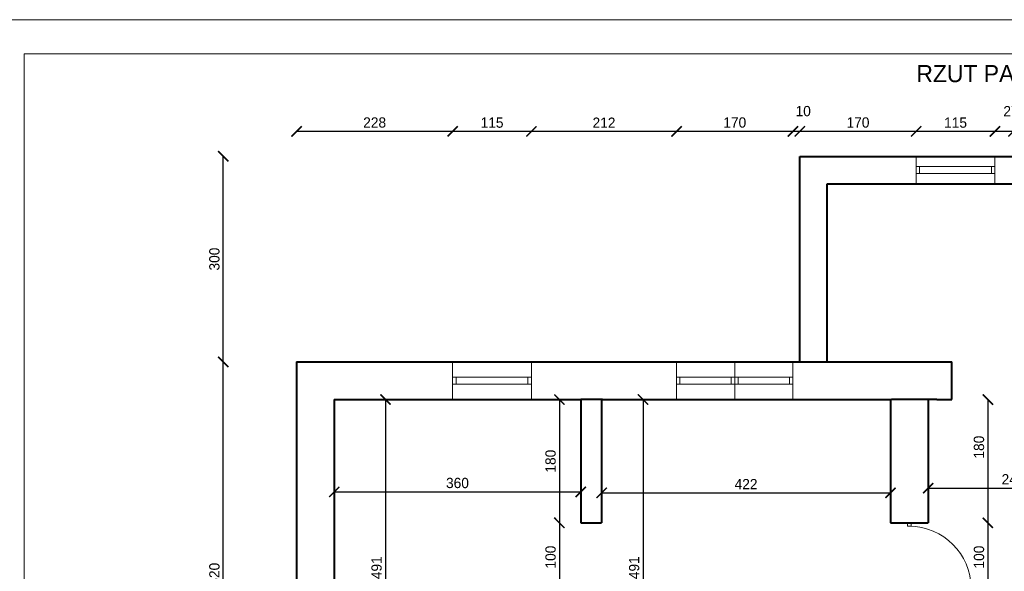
# Model space of a CAD drawing. Header units: millimetres. Extents: x 0 to 54826, y 42154 to 60442.
# Tile 22 of 64: x 30813 to 32251, y 57227 to 58033. Entities that reach past the tile are written whole.
import ezdxf

# ---------------------------------------------------------------- set-up
doc = ezdxf.new("R2010")
doc.units = ezdxf.units.MM
for name, color, linetype, lineweight in [('cienka', 3, 'Continuous', 18), ('gruba', 1, 'Continuous', 40), ('wymiary', 251, 'Continuous', 15)]:
    doc.layers.add(name, color=color, linetype=linetype, lineweight=lineweight)
doc.styles.get("Standard").update_dxf_attribs({"font": 'GOTHIC.TTF'})
doc.dimstyles.new('secemin', dxfattribs={"dimtxt": 15, "dimasz": 15, "dimexe": 1.25, "dimexo": 0.625, "dimgap": 5, "dimtad": 1, "dimdec": 0, "dimtxsty": 'Standard', "dimblk": 'ARCHTICK', "dimcen": 0, "dimse1": 1, "dimse2": 1, "dimclrd": 256, "dimclrt": 256, "dimadec": 0, "dimazin": 0, "dimtfac": 1, "dimtdec": 0, "dimtmove": 0, "dimatfit": 3, "dimfxl": 1, "dimtfillclr": 250, "dimarcsym": 1})

# ---------------------------------------------------------------- blocks, each defined once
blk = doc.blocks.new('_ArchTick')
at = {"color": 0, "linetype": 'ByBlock', "const_width": 0.15}
blk.add_lwpolyline([(-0.5, -0.5), (0.5, 0.5)], dxfattribs=at)
blk = doc.blocks.new('*D42')
at = {"layer": 'Defpoints', "color": 0, "transparency": 16777216}
for p in [(31272, 57380.1), (31632, 57380.1), (31632, 57343.3)]:
    blk.add_point(p, dxfattribs=at)
at = {"layer": 'wymiary', "lineweight": -2, "transparency": 16777216}
blk.add_line((31272, 57343.3), (31632, 57343.3), dxfattribs=at)
at = {"layer": 'wymiary', "lineweight": -2, "transparency": 16777216, "xscale": 15, "yscale": 15, "zscale": 15, "rotation": 180}
blk.add_blockref('_ArchTick', (31272, 57343.3), dxfattribs=at)
at = {"layer": 'wymiary', "lineweight": -2, "transparency": 16777216, "xscale": 15, "yscale": 15, "zscale": 15}
blk.add_blockref('_ArchTick', (31632, 57343.3), dxfattribs=at)
at = {"layer": 'wymiary', "transparency": 16777216, "insert": (31452, 57356.2), "char_height": 15, "attachment_point": 5}
blk.add_mtext('360', dxfattribs=at)
blk = doc.blocks.new('*D43')
at = {"layer": 'Defpoints', "color": 0, "transparency": 16777216}
for p in [(31346.8, 57478.1), (31346.8, 56987.1), (31346.8, 56987.1)]:
    blk.add_point(p, dxfattribs=at)
at = {"layer": 'wymiary', "lineweight": -2, "transparency": 16777216}
blk.add_line((31346.8, 57478.1), (31346.8, 56987.1), dxfattribs=at)
at = {"layer": 'wymiary', "lineweight": -2, "transparency": 16777216, "xscale": 15, "yscale": 15, "zscale": 15}
for p, rotation in [((31346.8, 57478.1), 90), ((31346.8, 56987.1), 270)]:
    blk.add_blockref('_ArchTick', p, dxfattribs=dict(at, rotation=rotation))
at = {"layer": 'wymiary', "transparency": 16777216, "insert": (31333.9, 57232.6), "char_height": 15, "attachment_point": 5, "rotation": 90}
blk.add_mtext('491', dxfattribs=at)
blk = doc.blocks.new('*D44')
at = {"layer": 'Defpoints', "color": 0, "transparency": 16777216}
for p in [(31662.5, 57341.2), (32084.5, 57341.9), (32084.5, 57341.2)]:
    blk.add_point(p, dxfattribs=at)
at = {"layer": 'wymiary', "lineweight": -2, "transparency": 16777216}
blk.add_line((31662.5, 57341.9), (32084.5, 57341.9), dxfattribs=at)
at = {"layer": 'wymiary', "lineweight": -2, "transparency": 16777216, "xscale": 15, "yscale": 15, "zscale": 15, "rotation": 180}
blk.add_blockref('_ArchTick', (31662.5, 57341.9), dxfattribs=at)
at = {"layer": 'wymiary', "lineweight": -2, "transparency": 16777216, "xscale": 15, "yscale": 15, "zscale": 15}
blk.add_blockref('_ArchTick', (32084.5, 57341.9), dxfattribs=at)
at = {"layer": 'wymiary', "transparency": 16777216, "insert": (31873.5, 57354.6), "char_height": 15, "attachment_point": 5}
blk.add_mtext('422', dxfattribs=at)
blk = doc.blocks.new('*D45')
at = {"layer": 'Defpoints', "color": 0, "transparency": 16777216}
for p in [(31735.6, 57478.1), (31723, 56987.1), (31735.6, 56987.1)]:
    blk.add_point(p, dxfattribs=at)
at = {"layer": 'wymiary', "lineweight": -2, "transparency": 16777216}
blk.add_line((31723, 57478.1), (31723, 56987.1), dxfattribs=at)
at = {"layer": 'wymiary', "lineweight": -2, "transparency": 16777216, "xscale": 15, "yscale": 15, "zscale": 15}
for p, rotation in [((31723, 57478.1), 90), ((31723, 56987.1), 270)]:
    blk.add_blockref('_ArchTick', p, dxfattribs=dict(at, rotation=rotation))
at = {"layer": 'wymiary', "transparency": 16777216, "insert": (31710.1, 57232.6), "char_height": 15, "attachment_point": 5, "rotation": 90}
blk.add_mtext('491', dxfattribs=at)
blk = doc.blocks.new('*D46')
at = {"layer": 'Defpoints', "color": 0, "transparency": 16777216}
for p in [(32139.5, 57360.4), (32387.5, 57360.4), (32387.5, 57348.7)]:
    blk.add_point(p, dxfattribs=at)
at = {"layer": 'wymiary', "lineweight": -2, "transparency": 16777216}
blk.add_line((32139.5, 57348.7), (32387.5, 57348.7), dxfattribs=at)
at = {"layer": 'wymiary', "lineweight": -2, "transparency": 16777216, "xscale": 15, "yscale": 15, "zscale": 15, "rotation": 180}
blk.add_blockref('_ArchTick', (32139.5, 57348.7), dxfattribs=at)
at = {"layer": 'wymiary', "lineweight": -2, "transparency": 16777216, "xscale": 15, "yscale": 15, "zscale": 15}
blk.add_blockref('_ArchTick', (32387.5, 57348.7), dxfattribs=at)
at = {"layer": 'wymiary', "transparency": 16777216, "insert": (32263.5, 57361.6), "char_height": 15, "attachment_point": 5}
blk.add_mtext('248', dxfattribs=at)
blk = doc.blocks.new('*D47')
at = {"layer": 'Defpoints', "color": 0, "transparency": 16777216}
for p in [(32196, 57478.1), (32161.5, 57298.1), (32226.7, 57298.1)]:
    blk.add_point(p, dxfattribs=at)
at = {"layer": 'wymiary', "lineweight": -2, "transparency": 16777216}
blk.add_line((32226.7, 57478.1), (32226.7, 57298.1), dxfattribs=at)
at = {"layer": 'wymiary', "lineweight": -2, "transparency": 16777216, "xscale": 15, "yscale": 15, "zscale": 15}
for p, rotation in [((32226.7, 57478.1), 90), ((32226.7, 57298.1), 270)]:
    blk.add_blockref('_ArchTick', p, dxfattribs=dict(at, rotation=rotation))
at = {"layer": 'wymiary', "transparency": 16777216, "insert": (32213.8, 57408.6), "char_height": 15, "attachment_point": 5, "rotation": 90}
blk.add_mtext('180', dxfattribs=at)
blk = doc.blocks.new('*D48')
at = {"layer": 'Defpoints', "color": 0, "transparency": 16777216}
for p in [(32161.5, 57298.1), (32161.5, 57198.1), (32226.7, 57198.1)]:
    blk.add_point(p, dxfattribs=at)
at = {"layer": 'wymiary', "lineweight": -2, "transparency": 16777216}
blk.add_line((32226.7, 57298.1), (32226.7, 57198.1), dxfattribs=at)
at = {"layer": 'wymiary', "lineweight": -2, "transparency": 16777216, "xscale": 15, "yscale": 15, "zscale": 15}
for p, rotation in [((32226.7, 57298.1), 90), ((32226.7, 57198.1), 270)]:
    blk.add_blockref('_ArchTick', p, dxfattribs=dict(at, rotation=rotation))
at = {"layer": 'wymiary', "transparency": 16777216, "insert": (32213.8, 57248.1), "char_height": 15, "attachment_point": 5, "rotation": 90}
blk.add_mtext('100', dxfattribs=at)
blk = doc.blocks.new('*D55')
at = {"layer": 'Defpoints', "color": 0, "transparency": 16777216}
for p in [(31589.1, 57478.1), (31600.9, 57298.1), (31632, 57298.1)]:
    blk.add_point(p, dxfattribs=at)
at = {"layer": 'wymiary', "lineweight": -2, "transparency": 16777216}
blk.add_line((31600.9, 57478.1), (31600.9, 57298.1), dxfattribs=at)
at = {"layer": 'wymiary', "lineweight": -2, "transparency": 16777216, "xscale": 15, "yscale": 15, "zscale": 15}
for p, rotation in [((31600.9, 57478.1), 90), ((31600.9, 57298.1), 270)]:
    blk.add_blockref('_ArchTick', p, dxfattribs=dict(at, rotation=rotation))
at = {"layer": 'wymiary', "transparency": 16777216, "insert": (31588, 57388.1), "char_height": 15, "attachment_point": 5, "rotation": 90}
blk.add_mtext('180', dxfattribs=at)
blk = doc.blocks.new('*D56')
at = {"layer": 'Defpoints', "color": 0, "transparency": 16777216}
for p in [(31632, 57298.1), (31600.9, 57198.1), (31632, 57198.1)]:
    blk.add_point(p, dxfattribs=at)
at = {"layer": 'wymiary', "lineweight": -2, "transparency": 16777216}
blk.add_line((31600.9, 57298.1), (31600.9, 57198.1), dxfattribs=at)
at = {"layer": 'wymiary', "lineweight": -2, "transparency": 16777216, "xscale": 15, "yscale": 15, "zscale": 15}
for p, rotation in [((31600.9, 57298.1), 90), ((31600.9, 57198.1), 270)]:
    blk.add_blockref('_ArchTick', p, dxfattribs=dict(at, rotation=rotation))
at = {"layer": 'wymiary', "transparency": 16777216, "insert": (31588, 57248.1), "char_height": 15, "attachment_point": 5, "rotation": 90}
blk.add_mtext('100', dxfattribs=at)
blk = doc.blocks.new('*D137')
at = {"layer": 'Defpoints', "color": 0, "transparency": 16777216}
for p in [(32237, 57869.5), (32237, 57833.1), (32264, 57833.1)]:
    blk.add_point(p, dxfattribs=at)
at = {"layer": 'wymiary', "lineweight": -2, "transparency": 16777216}
blk.add_line((32264, 57869.5), (32237, 57869.5), dxfattribs=at)
at = {"layer": 'wymiary', "lineweight": -2, "transparency": 16777216, "xscale": 15, "yscale": 15, "zscale": 15, "rotation": 180}
blk.add_blockref('_ArchTick', (32237, 57869.5), dxfattribs=at)
at = {"layer": 'wymiary', "lineweight": -2, "transparency": 16777216, "xscale": 15, "yscale": 15, "zscale": 15}
blk.add_blockref('_ArchTick', (32264, 57869.5), dxfattribs=at)
at = {"layer": 'wymiary', "transparency": 16777216, "insert": (32260.5, 57899), "char_height": 15, "attachment_point": 5}
blk.add_mtext('27', dxfattribs=at)
blk = doc.blocks.new('*D138')
at = {"layer": 'Defpoints', "color": 0, "transparency": 16777216}
for p in [(32122, 57869.5), (32122, 57833.1), (32237, 57833.1)]:
    blk.add_point(p, dxfattribs=at)
at = {"layer": 'wymiary', "lineweight": -2, "transparency": 16777216}
blk.add_line((32237, 57869.5), (32122, 57869.5), dxfattribs=at)
at = {"layer": 'wymiary', "lineweight": -2, "transparency": 16777216, "xscale": 15, "yscale": 15, "zscale": 15, "rotation": 180}
blk.add_blockref('_ArchTick', (32122, 57869.5), dxfattribs=at)
at = {"layer": 'wymiary', "lineweight": -2, "transparency": 16777216, "xscale": 15, "yscale": 15, "zscale": 15}
blk.add_blockref('_ArchTick', (32237, 57869.5), dxfattribs=at)
at = {"layer": 'wymiary', "transparency": 16777216, "insert": (32179.5, 57882.2), "char_height": 15, "attachment_point": 5}
blk.add_mtext('115', dxfattribs=at)
blk = doc.blocks.new('*D139')
at = {"layer": 'Defpoints', "color": 0, "transparency": 16777216}
for p in [(31952, 57869.5), (31952, 57833.1), (32122, 57833.1)]:
    blk.add_point(p, dxfattribs=at)
at = {"layer": 'wymiary', "lineweight": -2, "transparency": 16777216}
blk.add_line((32122, 57869.5), (31952, 57869.5), dxfattribs=at)
at = {"layer": 'wymiary', "lineweight": -2, "transparency": 16777216, "xscale": 15, "yscale": 15, "zscale": 15, "rotation": 180}
blk.add_blockref('_ArchTick', (31952, 57869.5), dxfattribs=at)
at = {"layer": 'wymiary', "lineweight": -2, "transparency": 16777216, "xscale": 15, "yscale": 15, "zscale": 15}
blk.add_blockref('_ArchTick', (32122, 57869.5), dxfattribs=at)
at = {"layer": 'wymiary', "transparency": 16777216, "insert": (32037, 57882.4), "char_height": 15, "attachment_point": 5}
blk.add_mtext('170', dxfattribs=at)
blk = doc.blocks.new('*D140')
at = {"layer": 'Defpoints', "color": 0, "transparency": 16777216}
for p in [(31942, 57869.5), (31952, 57833.1), (31942, 57533.1)]:
    blk.add_point(p, dxfattribs=at)
at = {"layer": 'wymiary', "lineweight": -2, "transparency": 16777216}
blk.add_line((31952, 57869.5), (31942, 57869.5), dxfattribs=at)
at = {"layer": 'wymiary', "lineweight": -2, "transparency": 16777216, "xscale": 15, "yscale": 15, "zscale": 15, "rotation": 180}
blk.add_blockref('_ArchTick', (31942, 57869.5), dxfattribs=at)
at = {"layer": 'wymiary', "lineweight": -2, "transparency": 16777216, "xscale": 15, "yscale": 15, "zscale": 15}
blk.add_blockref('_ArchTick', (31952, 57869.5), dxfattribs=at)
at = {"layer": 'wymiary', "transparency": 16777216, "insert": (31957, 57899), "char_height": 15, "attachment_point": 5}
blk.add_mtext('10', dxfattribs=at)
blk = doc.blocks.new('*D141')
at = {"layer": 'Defpoints', "color": 0, "transparency": 16777216}
for p in [(31772, 57869.5), (31772, 57533.1), (31942, 57533.1)]:
    blk.add_point(p, dxfattribs=at)
at = {"layer": 'wymiary', "lineweight": -2, "transparency": 16777216}
blk.add_line((31942, 57869.5), (31772, 57869.5), dxfattribs=at)
at = {"layer": 'wymiary', "lineweight": -2, "transparency": 16777216, "xscale": 15, "yscale": 15, "zscale": 15, "rotation": 180}
blk.add_blockref('_ArchTick', (31772, 57869.5), dxfattribs=at)
at = {"layer": 'wymiary', "lineweight": -2, "transparency": 16777216, "xscale": 15, "yscale": 15, "zscale": 15}
blk.add_blockref('_ArchTick', (31942, 57869.5), dxfattribs=at)
at = {"layer": 'wymiary', "transparency": 16777216, "insert": (31857, 57882.4), "char_height": 15, "attachment_point": 5}
blk.add_mtext('170', dxfattribs=at)
blk = doc.blocks.new('*D142')
at = {"layer": 'Defpoints', "color": 0, "transparency": 16777216}
for p in [(31560, 57869.5), (31560, 57533.1), (31772, 57533.1)]:
    blk.add_point(p, dxfattribs=at)
at = {"layer": 'wymiary', "lineweight": -2, "transparency": 16777216}
blk.add_line((31772, 57869.5), (31560, 57869.5), dxfattribs=at)
at = {"layer": 'wymiary', "lineweight": -2, "transparency": 16777216, "xscale": 15, "yscale": 15, "zscale": 15, "rotation": 180}
blk.add_blockref('_ArchTick', (31560, 57869.5), dxfattribs=at)
at = {"layer": 'wymiary', "lineweight": -2, "transparency": 16777216, "xscale": 15, "yscale": 15, "zscale": 15}
blk.add_blockref('_ArchTick', (31772, 57869.5), dxfattribs=at)
at = {"layer": 'wymiary', "transparency": 16777216, "insert": (31666, 57882.2), "char_height": 15, "attachment_point": 5}
blk.add_mtext('212', dxfattribs=at)
blk = doc.blocks.new('*D143')
at = {"layer": 'Defpoints', "color": 0, "transparency": 16777216}
for p in [(31445, 57869.5), (31445, 57533.1), (31560, 57533.1)]:
    blk.add_point(p, dxfattribs=at)
at = {"layer": 'wymiary', "lineweight": -2, "transparency": 16777216}
blk.add_line((31560, 57869.5), (31445, 57869.5), dxfattribs=at)
at = {"layer": 'wymiary', "lineweight": -2, "transparency": 16777216, "xscale": 15, "yscale": 15, "zscale": 15, "rotation": 180}
blk.add_blockref('_ArchTick', (31445, 57869.5), dxfattribs=at)
at = {"layer": 'wymiary', "lineweight": -2, "transparency": 16777216, "xscale": 15, "yscale": 15, "zscale": 15}
blk.add_blockref('_ArchTick', (31560, 57869.5), dxfattribs=at)
at = {"layer": 'wymiary', "transparency": 16777216, "insert": (31502.5, 57882.2), "char_height": 15, "attachment_point": 5}
blk.add_mtext('115', dxfattribs=at)
blk = doc.blocks.new('*D144')
at = {"layer": 'Defpoints', "color": 0, "transparency": 16777216}
for p in [(31217, 57869.5), (31217, 57533.1), (31445, 57533.1)]:
    blk.add_point(p, dxfattribs=at)
at = {"layer": 'wymiary', "lineweight": -2, "transparency": 16777216}
blk.add_line((31445, 57869.5), (31217, 57869.5), dxfattribs=at)
at = {"layer": 'wymiary', "lineweight": -2, "transparency": 16777216, "xscale": 15, "yscale": 15, "zscale": 15, "rotation": 180}
blk.add_blockref('_ArchTick', (31217, 57869.5), dxfattribs=at)
at = {"layer": 'wymiary', "lineweight": -2, "transparency": 16777216, "xscale": 15, "yscale": 15, "zscale": 15}
blk.add_blockref('_ArchTick', (31445, 57869.5), dxfattribs=at)
at = {"layer": 'wymiary', "transparency": 16777216, "insert": (31331, 57882.4), "char_height": 15, "attachment_point": 5}
blk.add_mtext('228', dxfattribs=at)
blk = doc.blocks.new('*D154')
at = {"layer": 'Defpoints', "color": 0, "transparency": 16777216}
for p in [(31109.9, 57533.1), (31217, 57533.1), (31217, 56913.1)]:
    blk.add_point(p, dxfattribs=at)
at = {"layer": 'wymiary', "lineweight": -2, "transparency": 16777216}
blk.add_line((31109.9, 56913.1), (31109.9, 57533.1), dxfattribs=at)
at = {"layer": 'wymiary', "lineweight": -2, "transparency": 16777216, "xscale": 15, "yscale": 15, "zscale": 15}
for p, rotation in [((31109.9, 57533.1), 90), ((31109.9, 56913.1), 270)]:
    blk.add_blockref('_ArchTick', p, dxfattribs=dict(at, rotation=rotation))
at = {"layer": 'wymiary', "transparency": 16777216, "insert": (31097, 57223.1), "char_height": 15, "attachment_point": 5, "rotation": 90}
blk.add_mtext('620', dxfattribs=at)
blk = doc.blocks.new('*D155')
at = {"layer": 'Defpoints', "color": 0, "transparency": 16777216}
for p in [(31109.9, 57833.1), (31952, 57833.1), (31217, 57533.1)]:
    blk.add_point(p, dxfattribs=at)
at = {"layer": 'wymiary', "lineweight": -2, "transparency": 16777216}
blk.add_line((31109.9, 57533.1), (31109.9, 57833.1), dxfattribs=at)
at = {"layer": 'wymiary', "lineweight": -2, "transparency": 16777216, "xscale": 15, "yscale": 15, "zscale": 15}
for p, rotation in [((31109.9, 57833.1), 90), ((31109.9, 57533.1), 270)]:
    blk.add_blockref('_ArchTick', p, dxfattribs=dict(at, rotation=rotation))
at = {"layer": 'wymiary', "transparency": 16777216, "insert": (31097, 57683.1), "char_height": 15, "attachment_point": 5, "rotation": 90}
blk.add_mtext('300', dxfattribs=at)

msp = doc.modelspace()

# ---------------------------------------------------------------- linework, layer by layer
at = {"layer": 'cienka'}
for p, q in [((30769.027, 58032.524), (33739.027, 58032.524)), ((30819.027, 55982.524), (30819.027, 57982.524)), ((30819.027, 57982.524), (33689.027, 57982.524)), ((32121.969, 57833.086), (32121.969, 57793.086)), ((32236.969, 57833.086), (32236.969, 57793.086)), ((32236.969, 57818.086), (32121.969, 57818.086)), ((32126.969, 57818.086), (32126.969, 57808.086)), ((32231.969, 57818.086), (32231.969, 57808.086)), ((32236.969, 57808.086), (32121.969, 57808.086)), ((31444.969, 57533.086), (31444.969, 57478.086)), ((31559.969, 57533.086), (31559.969, 57478.086)), ((31771.969, 57533.086), (31771.969, 57478.086)), ((31856.969, 57533.086), (31856.969, 57478.086)), ((31941.969, 57533.086), (31941.969, 57478.086)), ((31559.969, 57510.586), (31444.969, 57510.586)), ((31559.969, 57500.586), (31444.969, 57500.586)), ((31449.969, 57510.586), (31449.969, 57500.586)), ((31554.969, 57510.586), (31554.969, 57500.586)), ((31771.969, 57510.586), (31856.969, 57510.586)), ((31771.969, 57500.586), (31856.969, 57500.586)), ((31776.969, 57510.586), (31776.969, 57500.586)), ((31851.969, 57510.586), (31851.969, 57500.586)), ((31941.969, 57510.586), (31856.969, 57510.586)), ((31941.969, 57500.586), (31856.969, 57500.586)), ((31861.969, 57510.586), (31861.969, 57500.586)), ((31936.969, 57510.586), (31936.969, 57500.586)), ((32109.469, 57293.086), (32109.469, 57298.086)), ((32114.469, 57293.086), (32114.469, 57298.086)), ((32109.469, 57293.086), (32114.469, 57293.086))]:
    msp.add_line(p, q, dxfattribs=at)
msp.add_arc((32111.969, 57203.086), 90, 0, 90, dxfattribs=at)
at = {"layer": 'gruba'}
for p, q in [((31951.969, 57533.086), (31951.969, 57833.086)), ((31951.969, 57833.086), (32546.969, 57833.086)), ((31991.969, 57533.086), (31991.969, 57793.086)), ((31991.969, 57793.086), (32506.969, 57793.086)), ((31216.969, 57533.086), (32173.969, 57533.086)), ((31216.969, 57533.086), (31216.969, 56303.086)), ((32173.969, 57478.086), (32173.969, 57533.086)), ((31271.969, 57478.086), (31631.969, 57478.086)), ((31271.969, 57478.086), (31271.969, 56987.086)), ((31631.969, 57478.086), (31631.969, 57298.086)), ((31663.969, 57478.086), (31631.969, 57478.086)), ((31662.469, 57478.086), (31662.469, 57298.086)), ((31663.969, 57478.086), (32085.969, 57478.086)), ((32084.469, 57478.086), (32084.469, 57298.086)), ((32151.969, 57478.086), (32085.969, 57478.086)), ((32139.469, 57478.086), (32139.469, 57298.086)), ((32151.969, 57478.086), (32173.969, 57478.086)), ((31631.969, 57298.086), (31662.469, 57298.086)), ((32084.469, 57298.086), (32139.469, 57298.086))]:
    msp.add_line(p, q, dxfattribs=at)

# ---------------------------------------------------------------- texts
at = {"layer": 'wymiary', "insert": (32122.318, 57966.371), "char_height": 25, "attachment_point": 1}
msp.add_mtext_dynamic_manual_height_columns('RZUT PARTERU', width=17463.96939, gutter_width=125, heights=[0], dxfattribs=at)

# ---------------------------------------------------------------- dimensions: what is measured, and where the dimension line sits
at = {"layer": 'wymiary'}
for base, p1, p2, picture, middle in [((31941.969, 57869.51), (31951.969, 57833.086), (31941.969, 57533.086), '*D140', (31956.957, 57899.015)), ((32236.969, 57869.51), (32263.969, 57833.086), (32236.969, 57833.086), '*D137', (32260.457, 57899.015)), ((31216.969, 57869.51), (31444.969, 57533.086), (31216.969, 57533.086), '*D144', (31330.969, 57882.387)), ((31444.969, 57869.51), (31559.969, 57533.086), (31444.969, 57533.086), '*D143', (31502.469, 57882.199)), ((31559.969, 57869.51), (31771.969, 57533.086), (31559.969, 57533.086), '*D142', (31665.969, 57882.199)), ((31771.969, 57869.51), (31941.969, 57533.086), (31771.969, 57533.086), '*D141', (31856.969, 57882.387)), ((31951.969, 57869.51), (32121.969, 57833.086), (31951.969, 57833.086), '*D139', (32036.969, 57882.387)), ((32121.969, 57869.51), (32236.969, 57833.086), (32121.969, 57833.086), '*D138', (32179.469, 57882.199))]:
    dim = msp.add_linear_dim(base=base, p1=p1, p2=p2, dimstyle='secemin', override={"dimtmove": 1}, dxfattribs=at)
    dim.commit()
    dim.dimension.update_dxf_attribs({"geometry": picture, "text_midpoint": middle})
for base, p1, p2, picture, middle in [((31109.887, 57833.086), (31216.969, 57533.086), (31951.969, 57833.086), '*D155', (31097.009, 57683.086)), ((31109.887, 57533.086), (31216.969, 56913.086), (31216.969, 57533.086), '*D154', (31097.009, 57223.086)), ((31600.861, 57198.086), (31631.969, 57298.086), (31631.969, 57198.086), '*D56', (31587.984, 57248.086)), ((32226.651, 57198.086), (32161.505, 57298.086), (32161.505, 57198.086), '*D48', (32213.774, 57248.086))]:
    dim = msp.add_linear_dim(base=base, p1=p1, p2=p2, angle=90, dimstyle='secemin', override={"dimtmove": 1}, dxfattribs=at)
    dim.commit()
    dim.dimension.update_dxf_attribs({"geometry": picture, "text_midpoint": middle})
for base, p1, p2, picture, middle in [((31346.782, 56987.086), (31346.782, 57478.086), (31346.782, 56987.086), '*D43', (31333.905, 57232.586)), ((31600.861, 57298.086), (31589.138, 57478.086), (31631.969, 57298.086), '*D55', (31587.984, 57388.086)), ((31722.998, 56987.086), (31735.592, 57478.086), (31735.592, 56987.086), '*D45', (31710.121, 57232.586))]:
    dim = msp.add_linear_dim(base=base, p1=p1, p2=p2, angle=90, dimstyle='secemin', dxfattribs=at)
    dim.commit()
    dim.dimension.update_dxf_attribs({"geometry": picture, "text_midpoint": middle})
dim = msp.add_linear_dim(base=(32226.651, 57298.086), p1=(32196.005, 57478.086), p2=(32161.505, 57298.086), angle=90, dimstyle='secemin', dxfattribs=at)
dim.commit()
dim.dimension.update_dxf_attribs({"geometry": '*D47', "text_midpoint": (32226.651, 57408.617), "dimtype": 160})
for base, p1, p2, picture, middle in [((31631.969, 57343.32), (31271.969, 57380.106), (31631.969, 57380.106), '*D42', (31451.969, 57356.198)), ((32387.469, 57348.677), (32139.469, 57360.419), (32387.469, 57360.419), '*D46', (32263.469, 57361.554)), ((32084.469, 57341.944), (31662.469, 57341.175), (32084.469, 57341.175), '*D44', (31873.469, 57354.632))]:
    dim = msp.add_linear_dim(base=base, p1=p1, p2=p2, dimstyle='secemin', dxfattribs=at)
    dim.commit()
    dim.dimension.update_dxf_attribs({"geometry": picture, "text_midpoint": middle})

doc.saveas('drawing.dxf')
